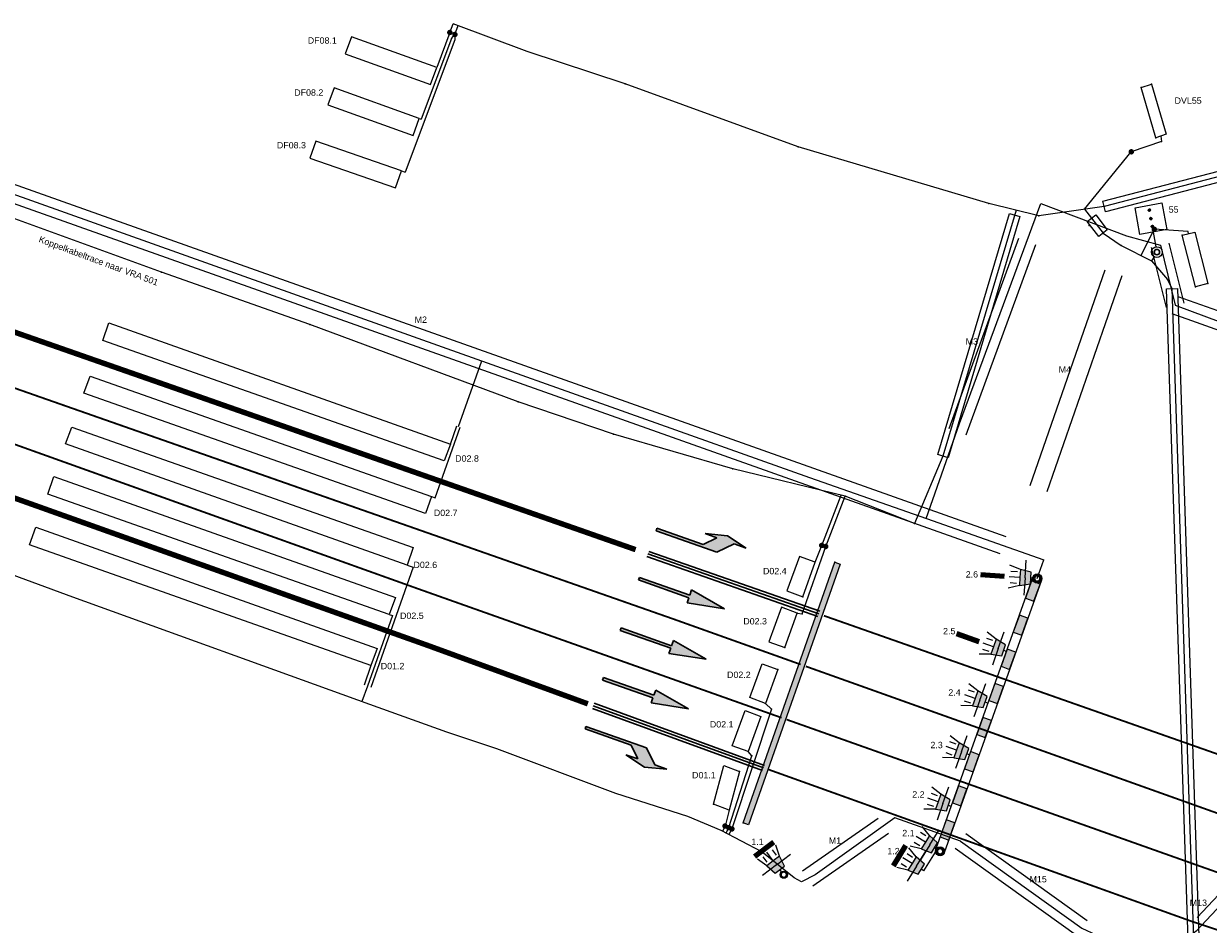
# Model space of a CAD drawing. Extents: x 133810 to 134220, y 448637 to 448926.
# Tile 4 of 13: x 133876 to 133941, y 448787 to 448837. Entities that reach past the tile are written whole.
import ezdxf
from ezdxf.enums import TextEntityAlignment as Align

# ---------------------------------------------------------------- set-up
doc = ezdxf.new("R2010")
doc.units = 0
doc.header["$MEASUREMENT"] = 0
doc.linetypes.add('VW-1-3_STREEP-N', pattern=[4, 1, -3])
doc.linetypes.add('VW-1-3_STREEP30-N', pattern=[4, 1, -3])
for name, color, linetype in [('1-kabel nieuw', 2, 'Continuous'), ('2-buis nieuw', 4, 'Continuous'), ('3-lussen nieuw', 6, 'Continuous'), ('4-stopstreep', 2, 'Continuous'), ('BUIS', 7, 'Continuous'), ('PASSIEF', 7, 'Continuous'), ('PNTS', 1, 'Continuous'), ('STOPSTREEP', 7, 'Continuous')]:
    doc.layers.add(name, color=color, linetype=linetype)
for name, color, linetype, lineweight in [('N-WA-VW-VRI-BESTAAND-LUSSEN', 1, 'Continuous', 0), ('N-WA-VW-VRI-KABELTRACE-BESTAAND', 1, 'Continuous', 0), ('N-WA-VW-VRI-MANTELBUIS-BESTAAND', 1, 'Continuous', 0), ('N-WA-VW-VRI-MEUBILAIR', 7, 'Continuous', 13), ('N-WA-VW-VRI-NIEUW-TEKST-LUSSEN', 7, 'Continuous', 13), ('N-WA-VW-VRI-PORTAAL BESTAAND', 1, 'Continuous', 0), ('N-WA-VW-VRI-UITLEGGER', 7, 'Continuous', 0), ('N-WE-VW-MARKERING_LANGS_STREEP_13_010-G', 7, 'VW-1-3_STREEP-N', 0), ('N-WE-VW-MARKERING_LANGS_STREEP_13_030-G', 7, 'VW-1-3_STREEP30-N', 30), ('N-WE-VW-MARKERING_LANGS_STREEP_DOORGETROKKEN_010-G', 7, 'Continuous', 30), ('N-WE-VW-MARKERING_PIJL-S', 7, 'Continuous', 30), ('N-WE-VW-VRI-MAST', 4, 'Continuous', 30), ('N-WE-VW-VRI-MAST BESTAAND', 1, 'Continuous', 30), ('N-WE-VW-VRI-TEKST', 7, 'Continuous', 0)]:
    doc.layers.add(name, color=color, linetype=linetype, lineweight=lineweight)
doc.styles.add('Style-Arial', font='arial.ttf')
doc.styles.add('Style-romans', font='romans.shx')
doc.styles.add('StyleArial', font='arial.ttf')
doc.dimstyles.new('1_200', dxfattribs={"dimtxt": 0.5, "dimasz": 0.5, "dimexe": 0.15, "dimexo": 0.15, "dimgap": 0.25, "dimtad": 1, "dimdec": 0, "dimdsep": 46, "dimtxsty": 'Style-romans', "dimcen": 0, "dimclrd": 7, "dimclre": 7, "dimazin": 3, "dimtfac": 1, "dimtdec": 0, "dimtmove": 0, "dimatfit": 1, "dimfxl": 1, "dimfrac": 2, "dimtolj": 1, "dimlwd": 0, "dimlwe": 0, "dimarcsym": 0})

# ---------------------------------------------------------------- blocks, each defined once
blk = doc.blocks.new('*U3')
at = {"layer": 'N-WA-VW-VRI-MEUBILAIR', "ltscale": 0.1}
h = blk.add_hatch(color=256, dxfattribs=at)
edge = h.paths.add_edge_path()
edge.add_arc((-1.003, 0.162), 0.0625, 0, 360)
h = blk.add_hatch(color=256, dxfattribs=at)
edge = h.paths.add_edge_path()
edge.add_arc((-0.553, 0), 0.0625, 0, 360)
h = blk.add_hatch(color=256, dxfattribs=at)
edge = h.paths.add_edge_path()
edge.add_arc((-0.135, -0.15), 0.0625, 0, 360)
blk.add_line((0.153, -0.253), (0.93, -0.532), dxfattribs=at)
at = {"layer": 'N-WA-VW-VRI-MEUBILAIR', "ltscale": 0.1, "flags": 128}
blk.add_lwpolyline([(-0.1, -0.959), (-1.512, -0.453), (-1.005, 0.959), (0.407, 0.453)], close=True, dxfattribs=at)
for points in [[(-0.944, 0.141, -1), (-1.062, 0.183, -1), (-0.944, 0.141)], [(-0.494, -0.021, -1), (-0.611, 0.021, -1), (-0.494, -0.021)], [(-0.077, -0.171, -1), (-0.194, -0.129, -1), (-0.077, -0.171)]]:
    blk.add_lwpolyline(points, format="xyb", dxfattribs=at)
for points in [[(-1.062, 0.183, 1), (-0.944, 0.141, 1)], [(-0.611, 0.021, 1), (-0.494, -0.021, 1)], [(-0.194, -0.129, 1), (-0.077, -0.171, 1)]]:
    blk.add_lwpolyline(points, format="xyb", close=True, dxfattribs=at)
at = {"layer": 'N-WA-VW-VRI-MEUBILAIR', "ltscale": 0.1}
blk.add_circle((1.212, -0.633), 0.3, dxfattribs=at)
blk = doc.blocks.new('3LTEST')
at = {"layer": 'N-WA-VW-VRI-MEUBILAIR'}
blk.add_hatch(color=256, dxfattribs=at).paths.add_polyline_path([(0.0761, -0.0438), (0.0161, -0.0318), (0.0161, 0.0322), (0.0761, 0.0442), (0.0761, 0.0002)])
for p, q in [((0.0001, 0.0002), (0.0161, 0.0002)), ((0.0761, 0.0442), (0.1361, 0.0642)), ((0.0761, 0.0002), (0.1361, 0.0002)), ((0.1281, 0.0322), (0.0921, 0.0322)), ((0.0761, -0.0438), (0.1361, -0.0638)), ((0.1281, -0.0318), (0.0921, -0.0318))]:
    blk.add_line(p, q, dxfattribs=at)
at = {"layer": 'N-WA-VW-VRI-MEUBILAIR', "flags": 128}
blk.add_lwpolyline([(0.0761, -0.0438), (0.0761, 0.0002), (0.0761, 0.0442), (0.0161, 0.0322), (0.0161, -0.0318)], close=True, dxfattribs=at)
blk = doc.blocks.new('3L30P')
at = {"layer": 'N-WA-VW-VRI-MEUBILAIR', "xscale": 10, "yscale": 10, "zscale": 10}
blk.add_blockref('3LTEST', (-0.001, -0.002), dxfattribs=at)
blk = doc.blocks.new('*U7')
at = {"layer": 'N-WA-VW-VRI-MEUBILAIR'}
for q in [(0, 0.972), (0, -0.972)]:
    blk.add_line((0, 0), q, dxfattribs=at)
blk = doc.blocks.new('*U4')
at = {"layer": 'N-WA-VW-VRI-MEUBILAIR'}
for name, p, rotation in [('3L30P', (0.735, 0.281), 207.79170777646), ('*U7', (0.314, 0.059), 27.79170778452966)]:
    blk.add_blockref(name, p, dxfattribs=dict(at, rotation=rotation))
blk = doc.blocks.new('3LTEST_2')
at = {"layer": 'N-WA-VW-VRI-MEUBILAIR', "ltscale": 0.1}
blk.add_hatch(color=256, dxfattribs=at).paths.add_polyline_path([(0.0761, -0.0439), (0.0161, -0.0319), (0.0161, 0.0321), (0.0761, 0.0441), (0.0761, 0.0001)])
for p, q in [((0.0001, 0.0001), (0.0161, 0.0001)), ((0.0761, 0.0441), (0.1361, 0.0641)), ((0.0761, 0.0001), (0.1361, 0.0001)), ((0.1281, 0.0321), (0.0921, 0.0321)), ((0.0761, -0.0439), (0.1361, -0.0639)), ((0.1281, -0.0319), (0.0921, -0.0319))]:
    blk.add_line(p, q, dxfattribs=at)
at = {"layer": 'N-WA-VW-VRI-MEUBILAIR', "ltscale": 0.1, "flags": 128}
blk.add_lwpolyline([(0.0761, -0.0439), (0.0761, 0.0001), (0.0761, 0.0441), (0.0161, 0.0321), (0.0161, -0.0319)], close=True, dxfattribs=at)
blk = doc.blocks.new('3L30')
at = {"layer": 'N-WA-VW-VRI-MEUBILAIR', "ltscale": 0.1}
blk.add_circle((0, 0), 0.2, dxfattribs=at)
at = {"layer": 'N-WA-VW-VRI-MEUBILAIR', "ltscale": 0.1, "xscale": 10, "yscale": 10, "zscale": 10}
blk.add_blockref('3LTEST_2', (0.199, -0.001), dxfattribs=at)
blk = doc.blocks.new('*U0')
at = {"layer": 'N-WA-VW-VRI-MEUBILAIR'}
for q in [(0, 0.0972), (0, -0.0972)]:
    blk.add_line((0, 0), q, dxfattribs=at)
blk = doc.blocks.new('*U12')
at = {"layer": 'N-WA-VW-VRI-MEUBILAIR', "ltscale": 0.1, "rotation": 339.4765140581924}
blk.add_blockref('3L30', (-0.743, 0.237), dxfattribs=at)
at = {"layer": 'N-WA-VW-VRI-MEUBILAIR', "xscale": 9.999999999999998, "yscale": 9.999999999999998, "zscale": 9.999999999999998, "rotation": 339.4765140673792}
blk.add_blockref('*U0', (-0.11, 0), dxfattribs=at)
blk = doc.blocks.new('N-SVW-MARKERING_PIJL_LA_5.0')
at = {"layer": 'N-WE-VW-MARKERING_PIJL-S', "extrusion": (0, 0, -1)}
blk.add_hatch(color=256, dxfattribs=at).paths.add_polyline_path([(-3.325, -1.245), (-4.281, -0.785), (-4.942, -1.017), (-3.909, -0.337), (-2.677, -0.223), (-3.334, -0.453), (-2.569, -0.821), (-0.025, 0.071), (0.025, -0.071)])
at = {"layer": 'N-WE-VW-MARKERING_PIJL-S'}
for p, q in [((-0.025, -0.071), (0.025, 0.071)), ((0.025, 0.071), (2.569, -0.821)), ((-0.025, -0.071), (3.325, -1.245)), ((2.569, -0.821), (3.334, -0.453)), ((3.909, -0.337), (2.677, -0.223)), ((2.677, -0.223), (3.334, -0.453)), ((4.942, -1.017), (3.909, -0.337)), ((3.325, -1.245), (4.281, -0.785)), ((4.281, -0.785), (4.942, -1.017))]:
    blk.add_line(p, q, dxfattribs=at)
blk = doc.blocks.new('N-SVW-MARKERING_PIJL_RD_5.0')
at = {"layer": 'N-WE-VW-MARKERING_PIJL-S', "extrusion": (0, 0, -1)}
blk.add_hatch(color=256, dxfattribs=at).paths.add_polyline_path([(-4.719, -1.654), (-2.908, -0.622), (-2.809, -0.905), (-0.025, 0.071), (0.025, -0.071), (-2.759, -1.047), (-2.66, -1.33)])
at = {"layer": 'N-WE-VW-MARKERING_PIJL-S'}
for p, q in [((-0.025, -0.071), (0.025, 0.071)), ((0.025, 0.071), (2.809, -0.905)), ((-0.025, -0.071), (2.759, -1.047)), ((2.908, -0.622), (2.809, -0.905)), ((4.719, -1.654), (2.908, -0.622)), ((2.759, -1.047), (2.66, -1.33)), ((4.719, -1.654), (2.66, -1.33))]:
    blk.add_line(p, q, dxfattribs=at)
blk = doc.blocks.new('N-SVW-MARKERING_PIJL_RA_5.0')
at = {"layer": 'N-WE-VW-MARKERING_PIJL-S'}
blk.add_hatch(color=256, dxfattribs=at).paths.add_polyline_path([(4.495, -2.291), (3.264, -2.177), (2.23, -1.497), (2.887, -1.727), (2.519, -0.963), (-0.025, -0.071), (0.025, 0.071), (3.375, -1.104), (3.835, -2.059)])
for p, q in [((0.025, 0.071), (-0.025, -0.071)), ((0.025, 0.071), (3.375, -1.104)), ((-0.025, -0.071), (2.519, -0.963)), ((2.519, -0.963), (2.887, -1.727)), ((3.375, -1.104), (3.835, -2.059)), ((2.23, -1.497), (2.887, -1.727)), ((3.264, -2.177), (2.23, -1.497)), ((4.495, -2.291), (3.264, -2.177)), ((3.835, -2.059), (4.495, -2.291))]:
    blk.add_line(p, q, dxfattribs=at)
blk = doc.blocks.new('3LTEST_6')
at = {"layer": 'N-WA-VW-VRI-MEUBILAIR', "ltscale": 0.1}
blk.add_hatch(color=256, dxfattribs=at).paths.add_polyline_path([(0.0761, -0.0439), (0.0161, -0.0319), (0.0161, 0.0321), (0.0761, 0.0441), (0.0761, 0.0001)])
for p, q in [((0.0001, 0.0001), (0.0161, 0.0001)), ((0.0761, 0.0441), (0.1361, 0.0641)), ((0.0761, 0.0001), (0.1361, 0.0001)), ((0.1281, 0.0321), (0.0921, 0.0321)), ((0.0761, -0.0439), (0.1361, -0.0639)), ((0.1281, -0.0319), (0.0921, -0.0319))]:
    blk.add_line(p, q, dxfattribs=at)
at = {"layer": 'N-WA-VW-VRI-MEUBILAIR', "ltscale": 0.1, "flags": 128}
blk.add_lwpolyline([(0.0761, -0.0439), (0.0761, 0.0001), (0.0761, 0.0441), (0.0161, 0.0321), (0.0161, -0.0319)], close=True, dxfattribs=at)

msp = doc.modelspace()

# ---------------------------------------------------------------- linework, layer by layer
at = {"layer": '1-kabel nieuw'}
msp.add_line((133899.622, 448836.586), (133899.804, 448837.071), dxfattribs=at)
for points, elevation in [([(133903.89, 448835.538), (133899.804, 448837.071)], 0.855), ([(133935.721, 448826.984), (133932.113, 448826.473), (133929.37, 448827.156), (133918.85, 448830.268), (133909.305, 448833.755), (133903.89, 448835.538)], 0.855), ([(133926.828, 448813.205), (133925.268, 448809.483), (133921.429, 448810.998), (133915.244, 448812.514), (133908.645, 448814.425), (133903.386, 448816.205), (133891.895, 448820.479), (133883.716, 448823.365), (133864.281, 448830.429)], 1.18), ([(133949.975, 448830.691), (133935.721, 448826.984)], 0.855), ([(133934.638, 448826.831), (133937.225, 448830)], 0.864), ([(133930.868, 448826.783), (133926.828, 448813.205)], 1.18), ([(133934.638, 448826.831), (133935.663, 448825.513)], 0.864), ([(133938.49, 448825.724), (133937.757, 448824.282)], 1.224), ([(133935.663, 448825.513), (133936.662, 448824.839), (133938.343, 448823.984), (133939.218, 448822.946), (133939.467, 448822.456)], 0.794), ([(133938.481, 448824.208), (133938.343, 448823.984)], 1.2), ([(133939.467, 448822.456), (133941.155, 448771.619)], 0.794), ([(133920.141, 448808.278), (133921.218, 448811.049)], 1.237), ([(133920.36, 448808.219), (133921.429, 448810.998)], 1.197)]:
    msp.add_lwpolyline(points, dxfattribs=dict(at, elevation=elevation))
msp.add_lwpolyline([(133899.903, 448836.476), (133900.086, 448836.965)], dxfattribs=at)
at = {"layer": '1-kabel nieuw', "flags": 128}
msp.add_lwpolyline([(133977.936, 448791.618), (133968.561, 448794.925), (133954.996, 448799.671), (133954.753, 448799.643), (133952.726, 448799.632), (133945.606, 448792.106), (133940.803, 448786.994), (133940.257, 448786.555), (133939.33, 448785.618), (133939.306, 448776.61), (133939.292, 448769.647)], dxfattribs=at)
at = {"layer": '2-buis nieuw'}
for points, elevation in [([(133950.051, 448830.4), (133935.797, 448826.694), (133935.646, 448827.275), (133949.9, 448830.981), (133950.051, 448830.4)], 0.855), ([(133926.54, 448813.29), (133930.499, 448826.594), (133931.074, 448826.423), (133927.115, 448813.119), (133926.54, 448813.29)], 1.18), ([(133935.427, 448825.329), (133934.789, 448826.148), (133935.263, 448826.516), (133935.9, 448825.697), (133935.427, 448825.329)], 0.864), ([(133940.856, 448771.609), (133939.168, 448822.446), (133939.767, 448822.466), (133941.455, 448771.629), (133940.856, 448771.609)], 0.794)]:
    msp.add_lwpolyline(points, dxfattribs=dict(at, elevation=elevation))
at = {"layer": '3-lussen nieuw'}
for p, q in [((133899.898, 448836.183), (133897.159, 448828.881)), ((133899.714, 448836.262), (133898.039, 448831.797)), ((133899.622, 448836.586), (133898.899, 448834.66)), ((133897.939, 448831.833), (133898.039, 448831.797)), ((133896.952, 448828.952), (133897.159, 448828.881))]:
    msp.add_line(p, q, dxfattribs=at)
for points in [[(133898.562, 448833.719), (133898.899, 448834.66), (133894.192, 448836.347), (133893.854, 448835.405)], [(133897.6, 448830.892), (133897.939, 448831.833), (133893.233, 448833.526), (133892.894, 448832.585)], [(133896.625, 448828.007), (133896.952, 448828.952), (133892.227, 448830.587), (133891.9, 448829.642)]]:
    msp.add_lwpolyline(points, close=True, dxfattribs=at)
at = {"layer": '3-lussen nieuw', "const_width": 0.15}
for points in [[(133899.547, 448836.586, 1), (133899.697, 448836.586, 1)], [(133899.828, 448836.476, 1), (133899.978, 448836.476, 1)]]:
    msp.add_lwpolyline(points, format="xyb", close=True, dxfattribs=at)
at = {"layer": '3-lussen nieuw'}
msp.add_lwpolyline([(133899.714, 448836.262), (133899.903, 448836.476), (133899.898, 448836.183)], dxfattribs=at)
for points, elevation in [([(133939.14, 448830.967), (133938.573, 448830.776), (133937.767, 448833.546), (133938.335, 448833.737), (133939.14, 448830.967)], 1.233), ([(133938.857, 448830.871), (133938.896, 448830.576), (133937.225, 448830)], 1.233), ([(133940.383, 448825.482), (133940.355, 448825.595), (133938.49, 448825.724)], 1.224), ([(133940.037, 448825.393), (133940.729, 448825.572), (133941.455, 448822.736), (133940.763, 448822.557), (133940.037, 448825.393)], 1.224), ([(133918.796, 448804.54), (133917.925, 448804.867), (133917.233, 448802.964), (133918.104, 448802.637), (133918.796, 448804.54), (133919.057, 448804.504), (133920.36, 448808.219)], 1.197), ([(133919.786, 448807.349), (133918.915, 448807.675), (133918.223, 448805.772), (133919.095, 448805.446), (133919.786, 448807.349), (133920.141, 448808.278)], 1.237), ([(133917.04, 448799.554), (133916.169, 448799.881), (133916.85, 448801.751), (133917.721, 448801.424), (133917.04, 448799.554), (133917.365, 448799.25), (133915.186, 448792.631)], 1.145), ([(133915.01, 448792.706), (133916.289, 448796.675), (133916.077, 448796.898), (133915.205, 448797.224), (133915.919, 448799.172), (133916.791, 448798.845), (133916.077, 448796.898)], 1.096), ([(133915.034, 448793.676), (133914.163, 448794.003), (133914.741, 448796.136), (133915.612, 448795.809), (133915.034, 448793.676), (133914.809, 448792.792)], 0.968)]:
    msp.add_lwpolyline(points, dxfattribs=dict(at, elevation=elevation))
at = {"layer": '3-lussen nieuw', "const_width": 0.15}
for points, elevation in [([(133937.15, 448830, 1), (133937.3, 448830, 1)], 0.864), ([(133938.415, 448825.724, 1), (133938.565, 448825.724, 1)], 1.224), ([(133920.066, 448808.278, 1), (133920.216, 448808.278, 1)], 1.237), ([(133920.285, 448808.219, 1), (133920.435, 448808.219, 1)], 1.197), ([(133914.734, 448792.792, 1), (133914.884, 448792.792, 1)], 0.968), ([(133914.935, 448792.706, 1), (133915.085, 448792.706, 1)], 1.096), ([(133915.111, 448792.631, 1), (133915.261, 448792.631, 1)], 1.145)]:
    msp.add_lwpolyline(points, format="xyb", close=True, dxfattribs=dict(at, elevation=elevation))
at = {"layer": '4-stopstreep', "elevation": 1.282}
msp.add_lwpolyline([(133915.812, 448792.967), (133920.873, 448807.353), (133921.156, 448807.253), (133916.095, 448792.867), (133915.812, 448792.967)], dxfattribs=at)
at = {"layer": '4-stopstreep'}
msp.add_solid([(133915.812, 448792.967, 1.282), (133916.095, 448792.867, 1.282), (133920.873, 448807.353, 1.282), (133921.156, 448807.253, 1.282)], dxfattribs=at)
at = {"layer": 'BUIS'}
for p in [(133930.787, 448826.508, 1.18), (133935.721, 448826.984, 0.871), (133935.026, 448826.332, 0.864), (133935.663, 448825.513, 0.794), (133939.467, 448822.456, 1.022), (133926.828, 448813.205, 1.367)]:
    msp.add_point(p, dxfattribs=at)
at = {"layer": 'N-WA-VW-VRI-BESTAAND-LUSSEN'}
for p, q in [((133898.815, 448810.898), (133900.195, 448814.803)), ((133899.655, 448813.875), (133900.006, 448814.87)), ((133898.613, 448810.969), (133898.815, 448810.898)), ((133897.602, 448807.07), (133895.264, 448800.439)), ((133897.261, 448807.191), (133897.602, 448807.07)), ((133896.451, 448804.408), (133895.075, 448800.505)), ((133896.278, 448804.47), (133896.451, 448804.408)), ((133895.27, 448801.659), (133894.887, 448800.572))]:
    msp.add_line(p, q, dxfattribs=at)
at = {"layer": 'N-WA-VW-VRI-BESTAAND-LUSSEN', "flags": 128}
for points in [[(133880.816, 448820.564), (133899.655, 448813.875), (133899.316, 448812.944), (133880.477, 448819.59)], [(133879.774, 448817.615), (133898.613, 448810.969), (133898.274, 448810.038), (133879.435, 448816.684)], [(133878.761, 448814.811), (133897.6, 448808.165), (133897.261, 448807.191), (133878.422, 448813.88)], [(133877.778, 448812.09), (133896.616, 448805.401), (133896.278, 448804.47), (133877.439, 448811.116)], [(133876.77, 448809.279), (133895.609, 448802.59), (133895.27, 448801.659), (133876.431, 448808.305)]]:
    msp.add_lwpolyline(points, close=True, dxfattribs=at)
at = {"layer": 'N-WA-VW-VRI-KABELTRACE-BESTAAND', "ltscale": 0.1}
for p, q in [((133900.101, 448814.836), (133901.381, 448818.458)), ((133932.034, 448806.453), (133932.398, 448807.491)), ((133895.075, 448800.505), (133894.771, 448799.663))]:
    msp.add_line(p, q, dxfattribs=at)
at = {"layer": 'N-WA-VW-VRI-KABELTRACE-BESTAAND', "ltscale": 0.1, "flags": 128}
for points in [[(133864.676, 448831.536), (133865.569, 448831.218), (133899.194, 448819.235), (133919.459, 448812.028), (133925.916, 448809.766), (133932.398, 448807.491)], [(133925.909, 448809.762), (133927.75, 448815), (133932.235, 448827.143), (133936.965, 448825.369)], [(133936.965, 448825.369), (133938.83, 448824.844), (133939.646, 448821.528), (133942.17, 448820.596)], [(133927.796, 448791.958), (133924.175, 448793.247), (133919.773, 448790.108), (133919.02, 448789.709), (133918.623, 448789.931), (133916.846, 448791.373), (133914.598, 448792.538), (133912.746, 448793.324), (133908.789, 448794.597), (133902.221, 448797.05), (133899.456, 448797.977), (133895.211, 448799.504), (133878.812, 448805.427), (133870.521, 448808.484)], [(133927.796, 448791.958), (133934.5, 448787.158), (133935.291, 448786.794), (133938.595, 448785.635), (133939.33, 448785.618)]]:
    msp.add_lwpolyline(points, dxfattribs=at)
for points, elevation in [([(133914.809, 448792.792), (133914.661, 448792.505)], 0.968), ([(133915.01, 448792.706), (133914.854, 448792.405)], 1.096), ([(133915.186, 448792.631), (133915.024, 448792.317)], 1.145)]:
    msp.add_lwpolyline(points, dxfattribs=dict(at, elevation=elevation))
at = {"layer": 'N-WA-VW-VRI-MANTELBUIS-BESTAAND'}
for p, q in [((133930.315, 448808.749), (133868.422, 448830.742)), ((133929.98, 448807.807), (133868.087, 448829.8)), ((133930.998, 448825.219), (133927.15, 448814.711)), ((133931.937, 448824.875), (133928.089, 448814.367)), ((133939.161, 448821.409), (133938.344, 448824.724)), ((133940.132, 448821.648), (133939.315, 448824.963)), ((133935.761, 448823.476), (133931.621, 448811.57)), ((133936.706, 448823.147), (133932.565, 448811.241)), ((133961.866, 448814.11), (133939.815, 448821.999)), ((133961.53, 448813.168), (133939.478, 448821.057)), ((133951.171, 448798.74), (133940.858, 448787.749)), ((133923.26, 448793.204), (133919.08, 448790.293)), ((133923.831, 448792.383), (133919.652, 448789.472)), ((133934.791, 448787.564), (133928.087, 448792.364)), ((133934.209, 448786.751), (133927.505, 448791.551))]:
    msp.add_line(p, q, dxfattribs=at)
at = {"layer": 'N-WA-VW-VRI-MEUBILAIR', "ltscale": 0.01}
msp.add_line((133925.773, 448790.325), (133926.506, 448791.505), dxfattribs=at)
at = {"layer": 'N-WA-VW-VRI-PORTAAL BESTAAND'}
for p, q in [((133931.798, 448806.537), (133926.427, 448791.487)), ((133932.269, 448806.369), (133926.898, 448791.319))]:
    msp.add_line(p, q, dxfattribs=at)
at = {"layer": 'N-WA-VW-VRI-PORTAAL BESTAAND', "flags": 128}
for points in [[(133931.854, 448805.205), (133932.19, 448806.147), (133931.719, 448806.315), (133931.383, 448805.373)], [(133931.181, 448803.321), (133931.517, 448804.263), (133931.047, 448804.431), (133930.71, 448803.489)], [(133930.509, 448801.438), (133930.845, 448802.38), (133930.374, 448802.548), (133930.038, 448801.606)], [(133929.837, 448799.554), (133930.173, 448800.496), (133929.702, 448800.664), (133929.366, 448799.722)], [(133929.164, 448797.67), (133929.501, 448798.612), (133929.03, 448798.78), (133928.694, 448797.839)], [(133928.492, 448795.787), (133928.828, 448796.729), (133928.357, 448796.897), (133928.021, 448795.955)], [(133927.82, 448793.903), (133928.156, 448794.845), (133927.685, 448795.013), (133927.349, 448794.071)], [(133927.148, 448792.02), (133927.484, 448792.961), (133927.013, 448793.129), (133926.677, 448792.188)]]:
    msp.add_lwpolyline(points, close=True, dxfattribs=at)
at = {"layer": 'N-WA-VW-VRI-PORTAAL BESTAAND'}
for centre in [(133932.033, 448806.453), (133926.675, 448791.399)]:
    msp.add_circle(centre, 0.25, dxfattribs=at)
at = {"layer": 'N-WA-VW-VRI-PORTAAL BESTAAND', "extrusion": (0, 0, -1)}
for points in [[(-133931.854, 448805.205), (-133932.19, 448806.147), (-133931.383, 448805.373), (-133931.719, 448806.315)], [(-133930.509, 448801.438), (-133930.845, 448802.38), (-133930.038, 448801.606), (-133930.374, 448802.548)], [(-133929.837, 448799.554), (-133930.173, 448800.496), (-133929.366, 448799.722), (-133929.702, 448800.664)], [(-133929.164, 448797.67), (-133929.501, 448798.612), (-133928.694, 448797.839), (-133929.03, 448798.78)], [(-133928.492, 448795.787), (-133928.828, 448796.729), (-133928.021, 448795.955), (-133928.357, 448796.897)], [(-133927.82, 448793.903), (-133928.156, 448794.845), (-133927.349, 448794.071), (-133927.685, 448795.013)], [(-133927.148, 448792.02), (-133927.484, 448792.961), (-133926.677, 448792.188), (-133927.013, 448793.129)]]:
    msp.add_solid(points, dxfattribs=at)
at = {"layer": 'N-WA-VW-VRI-PORTAAL BESTAAND'}
msp.add_solid([(133931.181, 448803.321), (133931.517, 448804.263), (133930.71, 448803.489), (133931.047, 448804.431)], dxfattribs=at)
at = {"layer": 'N-WA-VW-VRI-UITLEGGER'}
msp.add_circle((133932.033, 448806.453), 0.25, dxfattribs=at)
at = {"layer": 'N-WE-VW-MARKERING_LANGS_STREEP_13_010-G', "const_width": 0.1, "flags": 128}
for points in [[(133858.294, 448823.032), (133883.999, 448814.019), (133911.884, 448804.242), (133918.98, 448801.708)], [(133857.306, 448820.236), (133871.161, 448815.452), (133897.812, 448805.905), (133917.926, 448798.768)], [(133920.264, 448804.4), (133981.896, 448782.722)], [(133919.263, 448801.607), (133987.831, 448777.127)], [(133994.545, 448771.584), (133943.063, 448789.849), (133918.209, 448798.668)], [(133917.219, 448795.907), (133940.58, 448787.522)], [(133940.58, 448787.522), (133960.796, 448780.833)]]:
    msp.add_lwpolyline(points, dxfattribs=at)
at = {"layer": 'N-WE-VW-MARKERING_LANGS_STREEP_13_030-G', "const_width": 0.3, "flags": 128}
for points in [[(133909.874, 448808.045), (133883.924, 448817.142), (133865.275, 448823.659), (133859.285, 448825.833)], [(133856.376, 448817.605), (133871.507, 448812.353), (133898.497, 448802.726), (133907.238, 448799.536)]]:
    msp.add_lwpolyline(points, dxfattribs=at)
at = {"layer": 'N-WE-VW-MARKERING_LANGS_STREEP_DOORGETROKKEN_010-G'}
for p, q in [((133919.931, 448804.361), (133910.494, 448807.669)), ((133920.032, 448804.644), (133910.595, 448807.952)), ((133907.488, 448799.285), (133916.882, 448795.855)), ((133907.589, 448799.567), (133916.983, 448796.138))]:
    msp.add_line(p, q, dxfattribs=at)
at = {"layer": 'N-WE-VW-MARKERING_LANGS_STREEP_DOORGETROKKEN_010-G', "flags": 128}
for points in [[(133919.982, 448804.502), (133910.545, 448807.81)], [(133907.538, 448799.426), (133916.932, 448795.996)]]:
    msp.add_lwpolyline(points, dxfattribs=at)
at = {"layer": 'N-WE-VW-VRI-MAST'}
msp.add_circle((133938.635, 448824.464, 1.2), 0.15, dxfattribs=at)
at = {"layer": 'N-WE-VW-VRI-MAST BESTAAND'}
for centre in [(133932.034, 448806.453), (133926.674, 448791.399), (133918.049, 448790.107)]:
    msp.add_circle(centre, 0.15, dxfattribs=at)
at = {"layer": 'PASSIEF'}
msp.add_point((133938.896, 448830.576, 1.233), dxfattribs=at)
at = {"layer": 'PNTS'}
for p in [(133909.305, 448833.755, 1.026), (133938.335, 448833.737, 1.246), (133937.767, 448833.546, 1.231), (133938.573, 448830.776, 1.233), (133918.85, 448830.268, 1.052), (133937.225, 448830, 1.188), (133929.37, 448827.156, 1.142), (133932.113, 448826.473, 0.871), (133934.898, 448825.939, 0.739), (133938.49, 448825.724, 1.173), (133940.037, 448825.393, 1.224), (133936.662, 448824.839, 0.836), (133938.343, 448823.984, 1.038), (133883.716, 448823.365, 1.182), (133939.218, 448822.946, 0.975), (133940.763, 448822.557, 1.324), (133941.455, 448822.736, 1.27), (133891.895, 448820.479, 1.194), (133903.386, 448816.205, 1.232), (133908.645, 448814.425, 1.24), (133915.244, 448812.514, 1.265), (133921.429, 448810.998, 1.283), (133925.268, 448809.483, 1.268), (133919.095, 448805.446, 1.237), (133918.796, 448804.54, 1.225), (133919.057, 448804.504, 1.225), (133918.104, 448802.637, 1.197), (133917.721, 448801.424, 1.176), (133917.04, 448799.554, 1.145), (133917.365, 448799.25, 1.151), (133916.289, 448796.675, 1.088), (133915.612, 448795.809, 1.061), (133914.163, 448794.003, 0.968), (133915.034, 448793.676, 0.981)]:
    msp.add_point(p, dxfattribs=at)
at = {"layer": 'STOPSTREEP'}
for p in [(133920.873, 448807.353, 1.282), (133915.812, 448792.967, 0.995)]:
    msp.add_point(p, dxfattribs=at)

# ---------------------------------------------------------------- block references
at = {"layer": 'N-WA-VW-VRI-MEUBILAIR', "ltscale": 0.1}
for name, p, rotation in [('*U3', (133938.58, 448825.831, 1.2), 299.8919256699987), ('*U12', (133931.255, 448806.463), 196.9826409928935), ('*U12', (133925.994, 448791.777), 168.6764799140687), ('*U12', (133917.548, 448790.703), 147.8115780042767)]:
    msp.add_blockref(name, p, dxfattribs=dict(at, rotation=rotation))
at = {"layer": 'N-WA-VW-VRI-MEUBILAIR', "rotation": 312.5661961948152}
for p in [(133929.628, 448802.782), (133928.612, 448799.933), (133927.59, 448797.07), (133926.575, 448794.226)]:
    msp.add_blockref('*U4', p, dxfattribs=at)
at = {"layer": 'N-WA-VW-VRI-MEUBILAIR', "ltscale": 0.1, "xscale": 10, "yscale": 10, "zscale": 10, "rotation": 148.1529939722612}
msp.add_blockref('3LTEST_6', (133925.774, 448790.325), dxfattribs=at)
at = {"layer": 'N-WA-VW-VRI-MEUBILAIR', "xscale": 10, "yscale": 10, "zscale": 10, "rotation": 148.1529939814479}
msp.add_blockref('*U0', (133925.368, 448790.576), dxfattribs=at)
at = {"layer": 'N-WE-VW-MARKERING_PIJL-S'}
for name, p in [('N-SVW-MARKERING_PIJL_LA_5.0', (133911.026, 448809.152)), ('N-SVW-MARKERING_PIJL_RD_5.0', (133910.054, 448806.442)), ('N-SVW-MARKERING_PIJL_RD_5.0', (133909.053, 448803.651)), ('N-SVW-MARKERING_PIJL_RD_5.0', (133908.072, 448800.915)), ('N-SVW-MARKERING_PIJL_RA_5.0', (133907.107, 448798.221))]:
    msp.add_blockref(name, p, dxfattribs=at)

# ---------------------------------------------------------------- texts
at = {"layer": '3-lussen nieuw', "style": 'Style-Arial'}
msp.add_text('DVL55', height=0.35, dxfattribs=at).set_placement((133939.612, 448832.826), align=Align.MIDDLE_LEFT)
at = {"layer": '3-lussen nieuw', "char_height": 0.35, "attachment_point": 1, "line_spacing_factor": 0.8, "style": 'StyleArial'}
for s, insert in [('DF08.1', (133891.785, 448836.32)), ('DF08.2', (133891.037, 448833.447)), ('DF08.3', (133890.08, 448830.539)), ('D02.4', (133916.901, 448807.037)), ('D02.3', (133915.815, 448804.268)), ('D02.2', (133914.92, 448801.316)), ('D02.1', (133913.97, 448798.581)), ('D01.1', (133912.988, 448795.776))]:
    msp.add_mtext(s, dxfattribs=dict(at, insert=insert))
at = {"layer": 'N-WA-VW-VRI-NIEUW-TEKST-LUSSEN', "style": 'Style-Arial'}
msp.add_text('Koppelkabeltrace naar VRA 501', height=0.35, rotation=339.63809, dxfattribs=at).set_placement((133876.968, 448825.199), align=Align.MIDDLE_LEFT)
at = {"layer": 'N-WE-VW-VRI-TEKST', "color": 7, "char_height": 0.35, "attachment_point": 1, "line_spacing_factor": 0.8, "style": 'StyleArial'}
for s, insert in [('55', (133939.287, 448826.99)), ('M2', (133897.681, 448820.911)), ('M3', (133928.086, 448819.708)), ('M4', (133933.218, 448818.155)), ('D02.8', (133899.92, 448813.251)), ('D02.7', (133898.741, 448810.253)), ('D02.6', (133897.617, 448807.381)), ('2.6', (133928.087, 448806.858)), ('D02.5', (133896.876, 448804.573)), ('2.5', (133926.84, 448803.725)), ('D01.2', (133895.811, 448801.797)), ('2.4', (133927.13, 448800.341)), ('2.3', (133926.14, 448797.439)), ('2.2', (133925.139, 448794.716)), ('2.1', (133924.587, 448792.581)), ('1.1', (133916.258, 448792.097)), ('M1', (133920.534, 448792.162)), ('1.2', (133923.762, 448791.585)), ('M15', (133931.608, 448790.032)), ('M13', (133940.449, 448788.735))]:
    msp.add_mtext(s, dxfattribs=dict(at, insert=insert))

# ---------------------------------------------------------------- leaders
at = {"layer": 'N-WA-VW-VRI-MEUBILAIR'}
for points in [[(133930.234, 448806.566), (133928.93, 448806.647)], [(133928.827, 448802.965), (133927.596, 448803.402)], [(133916.458, 448791.108), (133917.497, 448791.9)], [(133924.094, 448790.603), (133924.783, 448791.713)]]:
    msp.add_leader(points, dimstyle='1_200', override={"dimscale": 1, "dimclrd": 0, "dimlwd": 65534}, dxfattribs=at)

doc.saveas('drawing.dxf')
